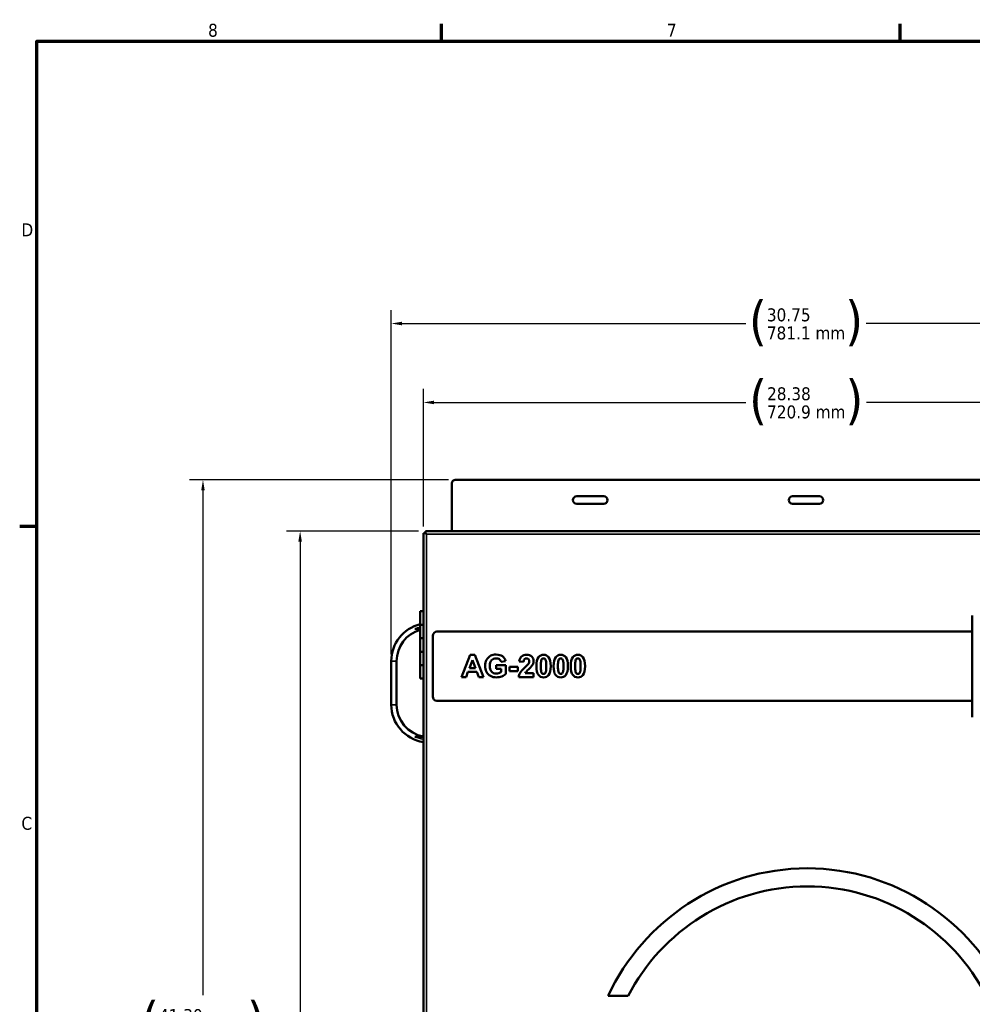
# Model space of a CAD drawing. Header units: inches. Extents: x 0 to 136, y 2 to 86.
# Tile 12 of 37: x 1 to 37, y 48 to 85. Entities that reach past the tile are written whole.
import ezdxf

# ---------------------------------------------------------------- set-up
doc = ezdxf.new("R2010")
doc.units = ezdxf.units.IN
doc.header["$LTSCALE"] = 4
doc.header["$MEASUREMENT"] = 0
for name, color, linetype, lineweight in [('Border (ANSI)', 7, 'Continuous', 70), ('Dimension (ANSI)', 7, 'Continuous', 25), ('Visible (ANSI)', 7, 'Continuous', 50), ('Visible Narrow (ANSI)', 7, 'Continuous', 35)]:
    doc.layers.add(name, color=color, linetype=linetype, lineweight=lineweight)
doc.styles.add('Dimension Text', font='tahoma.ttf')
doc.dimstyles.new('Dual Dimension', dxfattribs={"dimscale": 4, "dimtxt": 0.12, "dimasz": 0.098425, "dimexe": 0.125, "dimexo": 0.0625, "dimgap": 0.031496, "dimtad": 0, "dimtih": 1, "dimtoh": 1, "dimrnd": 1e-08, "dimzin": 4, "dimdsep": 46, "dimtxsty": 'Dimension Text', "dimcen": 0.09, "dimdle": 0.393701, "dimclrd": 256, "dimclre": 256, "dimclrt": 256, "dimadec": 0, "dimazin": 1, "dimtfac": 1, "dimtofl": 0, "dimtmove": 0, "dimatfit": 3, "dimfxl": 1, "dimtolj": 1, "dimtzin": 4, "dimlwd": -1, "dimlwe": -1, "dimarcsym": 0})

# ---------------------------------------------------------------- blocks, each defined once
blk = doc.blocks.new('Borders Default Border')
at = {"layer": 'Border (ANSI)'}
for p, q in [((4.25, 21), (4.25, 21.16)), ((8.5, 21), (8.5, 21.16)), ((0.5, 16.5), (0.34, 16.5))]:
    blk.add_line(p, q, dxfattribs=at)
at = {"layer": 'Border (ANSI)', "flags": 128}
blk.add_lwpolyline([(0.5, 1), (0.5, 21), (33.5, 21), (33.5, 1), (0.5, 1)], dxfattribs=at)
at = {"layer": 'Border (ANSI)', "char_height": 0.12, "attachment_point": 7, "style": 'Dimension Text'}
for s, insert in [('8', (2.0858, 21.0373)), ('7', (6.3378, 21.04)), ('D', (0.356, 19.19)), ('C', (0.3557, 13.6879))]:
    blk.add_mtext(s, dxfattribs=dict(at, insert=insert))
blk = doc.blocks.new('*D6')
at = {"layer": 'Defpoints', "color": 0, "transparency": 16777216}
for p in [(8.154, 67.734), (17.508, 67.734), (16.398, 26.433)]:
    blk.add_point(p, dxfattribs=at)
at = {"layer": 'Dimension (ANSI)', "transparency": 16777216}
for p, q in [((17.258, 67.734), (7.654, 67.734)), ((8.154, 67.34), (8.154, 48.628)), ((8.154, 26.827), (8.154, 46.473)), ((16.148, 26.433), (7.654, 26.433))]:
    blk.add_line(p, q, dxfattribs=at)
for points in [[(8.088, 67.34), (8.22, 67.34), (8.154, 67.734)], [(8.088, 26.827), (8.22, 26.827), (8.154, 26.433)]]:
    blk.add_solid(points, dxfattribs=at)
at = {"layer": 'Dimension (ANSI)', "transparency": 16777216, "insert": (8.154, 47.551), "char_height": 0.48, "attachment_point": 5, "style": 'Dimension Text'}
blk.add_mtext('\\A1;{\\H3.0x;(}\\S41.30^ 1049.1 mm;{\\H3.0x;)}', dxfattribs=at)
blk = doc.blocks.new('*D7')
at = {"layer": 'Defpoints', "color": 0, "transparency": 16777216}
for p in [(11.755, 65.831), (16.398, 65.831), (16.398, 26.433)]:
    blk.add_point(p, dxfattribs=at)
at = {"layer": 'Dimension (ANSI)', "transparency": 16777216}
for p, q in [((16.148, 65.831), (11.255, 65.831)), ((11.755, 65.437), (11.755, 45.858)), ((11.755, 26.827), (11.755, 43.703)), ((16.148, 26.433), (11.255, 26.433))]:
    blk.add_line(p, q, dxfattribs=at)
for points in [[(11.689, 65.437), (11.821, 65.437), (11.755, 65.831)], [(11.689, 26.827), (11.821, 26.827), (11.755, 26.433)]]:
    blk.add_solid(points, dxfattribs=at)
at = {"layer": 'Dimension (ANSI)', "transparency": 16777216, "insert": (11.755, 44.781), "char_height": 0.48, "attachment_point": 5, "style": 'Dimension Text'}
blk.add_mtext('\\A1;{\\H3.0x;(}\\S39.40^ 1000.7 mm;{\\H3.0x;)}', dxfattribs=at)
blk = doc.blocks.new('*D8')
at = {"layer": 'Defpoints', "color": 0, "transparency": 16777216}
for p in [(44.707, 70.601), (16.324, 65.757), (44.707, 65.757)]:
    blk.add_point(p, dxfattribs=at)
at = {"layer": 'Dimension (ANSI)', "transparency": 16777216}
for p, q in [((16.324, 66.007), (16.324, 71.101)), ((44.707, 66.007), (44.707, 71.101)), ((16.718, 70.601), (28.281, 70.601)), ((44.313, 70.601), (32.75, 70.601))]:
    blk.add_line(p, q, dxfattribs=at)
for points in [[(16.718, 70.667), (16.718, 70.536), (16.324, 70.601)], [(44.313, 70.667), (44.313, 70.536), (44.707, 70.601)]]:
    blk.add_solid(points, dxfattribs=at)
at = {"layer": 'Dimension (ANSI)', "transparency": 16777216, "insert": (30.516, 70.601), "char_height": 0.48, "attachment_point": 5, "style": 'Dimension Text'}
blk.add_mtext('\\A1;{\\H3.0x;(}\\S28.38^ 720.9 mm;{\\H3.0x;)}', dxfattribs=at)
blk = doc.blocks.new('*D12')
at = {"layer": 'Defpoints', "color": 0, "transparency": 16777216}
for p in [(45.883, 73.527), (15.133, 61.016), (45.883, 61.016)]:
    blk.add_point(p, dxfattribs=at)
at = {"layer": 'Dimension (ANSI)', "transparency": 16777216}
for p, q in [((15.133, 61.266), (15.133, 74.027)), ((45.883, 61.266), (45.883, 74.027)), ((15.527, 73.527), (28.273, 73.527)), ((45.489, 73.527), (32.743, 73.527))]:
    blk.add_line(p, q, dxfattribs=at)
for points in [[(15.527, 73.592), (15.527, 73.461), (15.133, 73.527)], [(45.489, 73.592), (45.489, 73.461), (45.883, 73.527)]]:
    blk.add_solid(points, dxfattribs=at)
at = {"layer": 'Dimension (ANSI)', "transparency": 16777216, "insert": (30.508, 73.527), "char_height": 0.48, "attachment_point": 5, "style": 'Dimension Text'}
blk.add_mtext('\\A1;{\\H3.0x;(}\\S30.75^ 781.1 mm;{\\H3.0x;)}', dxfattribs=at)

msp = doc.modelspace()

# ---------------------------------------------------------------- linework, layer by layer
at = {"layer": 'Visible (ANSI)'}
for p, q in [((17.383, 67.609), (17.383, 65.831)), ((43.508, 67.734), (17.508, 67.734)), ((22.008, 67.124), (23.008, 67.124)), ((23.008, 66.844), (22.008, 66.844)), ((30.008, 67.124), (31.008, 67.124)), ((31.008, 66.844), (30.008, 66.844)), ((16.324, 65.757), (16.398, 65.757)), ((16.324, 26.507), (16.324, 65.757)), ((16.398, 65.831), (44.633, 65.831)), ((16.398, 65.831), (16.398, 65.757)), ((16.398, 65.757), (16.437, 65.717)), ((16.398, 65.757), (16.437, 65.717)), ((16.324, 62.862), (16.207, 62.862)), ((16.207, 62.862), (16.207, 62.362)), ((36.668, 58.973), (36.668, 62.673)), ((16.207, 62.206), (16.011, 62.206)), ((16.324, 62.362), (16.207, 62.362)), ((16.324, 62.362), (16.207, 62.362)), ((16.207, 62.362), (16.207, 61.862)), ((36.668, 62.107), (16.828, 62.107)), ((16.324, 61.862), (16.207, 61.862)), ((16.207, 61.862), (16.207, 61.362)), ((16.324, 61.862), (16.207, 61.862)), ((16.674, 61.949), (16.674, 59.697)), ((16.324, 61.362), (16.207, 61.362)), ((16.324, 61.362), (16.207, 61.362)), ((16.207, 61.362), (16.207, 60.862)), ((15.133, 59.397), (15.133, 61.016)), ((15.333, 61.016), (15.333, 59.397)), ((17.735, 60.423), (18.053, 61.241)), ((18.139, 61.05), (18.028, 60.747)), ((18.053, 61.241), (18.228, 61.241)), ((18.252, 60.747), (18.139, 61.05)), ((18.228, 61.241), (18.556, 60.423)), ((19.369, 61.015), (19.205, 60.984)), ((20.033, 60.987), (19.877, 61.002)), ((16.324, 60.862), (16.207, 60.862)), ((16.207, 60.862), (16.207, 60.362)), ((16.324, 60.862), (16.207, 60.862)), ((17.977, 60.609), (17.91, 60.423)), ((18.305, 60.609), (17.977, 60.609)), ((18.028, 60.747), (18.252, 60.747)), ((18.376, 60.423), (18.305, 60.609)), ((19.024, 60.862), (19.38, 60.862)), ((19.024, 60.724), (19.024, 60.862)), ((19.213, 60.724), (19.024, 60.724)), ((19.213, 60.62), (19.213, 60.724)), ((19.38, 60.862), (19.38, 60.536)), ((19.513, 60.798), (19.822, 60.798)), ((19.513, 60.641), (19.513, 60.798)), ((19.822, 60.641), (19.513, 60.641)), ((19.822, 60.798), (19.822, 60.641)), ((16.324, 60.362), (16.207, 60.362)), ((17.91, 60.423), (17.735, 60.423)), ((18.556, 60.423), (18.376, 60.423)), ((20.408, 60.423), (19.858, 60.423)), ((20.097, 60.569), (20.408, 60.569)), ((20.408, 60.569), (20.408, 60.423)), ((16.822, 59.545), (36.668, 59.545)), ((16.011, 58.206), (16.324, 58.206)), ((23.173, 48.608), (23.916, 48.608))]:
    msp.add_line(p, q, dxfattribs=at)
for centre, radius, start, end in [((17.508, 67.609), 0.125, 90, 180), ((22.008, 66.984), 0.14, 90, 270), ((23.008, 66.984), 0.14, 270, 90), ((30.008, 66.984), 0.14, 90, 270), ((31.008, 66.984), 0.14, 270, 90), ((36.825, 62.673), 0.157, 166.743, 180), ((16.533, 61.016), 1.4, 103.4653, 180), ((16.533, 61.016), 1.2, 105.7635, 180), ((16.533, 59.397), 1.4, 180, 261.4145), ((16.533, 59.397), 1.2, 180, 259.9698), ((36.825, 58.973), 0.157, 180, 193.257)]:
    msp.add_arc(centre, radius, start, end, dxfattribs=at)
for centre, major_axis, ratio, start_param, end_param in [((261.66, -234.6), (-241.7, 295.785), 0.021842, 6.28249, 6.30472), ((275.922, 311.773), (257.194, 251.25), 0.030472, 3.13126, 3.150466), ((-8.568, 76.91), (27.843, -16.22), 0.083672, 6.216836, 6.24943), ((24.864, 61.252), (4.787, 0.765), 0.140754, 2.971329, 3.027474), ((17.371, 70.547), (3.443, -9.998), 0.067238, 0.024592, 0.100549), ((18.007, 70.547), (3.443, -9.998), 0.067238, 0.024592, 0.100549), ((18.643, 70.547), (3.443, -9.998), 0.067238, 0.024592, 0.100549), ((-12.944, 68.848), (32.377, -8.226), 0.068603, 6.187155, 6.240863), ((72.519, 47.788), (52.653, -12.682), 0.082563, 3.115435, 3.152281)]:
    msp.add_ellipse(centre, major_axis=major_axis, ratio=ratio, start_param=start_param, end_param=end_param, dxfattribs=at)
for points in [[(16.828, 62.107), (16.743, 62.107), (16.674, 62.036), (16.674, 61.949)], [(18.668, 61.062), (18.704, 61.128), (18.756, 61.179), (18.825, 61.215)], [(19.259, 61.191), (19.316, 61.149), (19.353, 61.09), (19.369, 61.015)], [(20.728, 61.097), (20.714, 61.084), (20.702, 61.063), (20.694, 61.031)], [(20.866, 61.025), (20.857, 61.06), (20.844, 61.084), (20.83, 61.097)], [(21.364, 61.097), (21.349, 61.084), (21.338, 61.063), (21.33, 61.031)], [(21.502, 61.025), (21.492, 61.06), (21.48, 61.084), (21.465, 61.097)], [(22, 61.097), (21.985, 61.084), (21.973, 61.063), (21.965, 61.031)], [(22.138, 61.025), (22.128, 61.06), (22.116, 61.084), (22.101, 61.097)], [(19.912, 60.58), (19.942, 60.629), (20, 60.694), (20.088, 60.776)], [(20.088, 60.776), (20.159, 60.842), (20.202, 60.886), (20.218, 60.91)], [(20.223, 60.703), (20.173, 60.657), (20.142, 60.627), (20.129, 60.612)], [(20.325, 60.807), (20.307, 60.783), (20.272, 60.748), (20.223, 60.703)], [(20.388, 60.912), (20.375, 60.878), (20.354, 60.844), (20.325, 60.807)], [(20.692, 60.629), (20.702, 60.593), (20.714, 60.569), (20.729, 60.557)], [(21.328, 60.629), (21.338, 60.593), (21.35, 60.569), (21.364, 60.557)], [(21.964, 60.629), (21.973, 60.593), (21.985, 60.569), (22, 60.557)], [(16.674, 59.697), (16.674, 59.613), (16.74, 59.545), (16.822, 59.545)], [(23.916, 48.608), (25.171, 51.015), (27.675, 52.662), (30.555, 52.662)], [(30.555, 52.662), (33.435, 52.662), (35.939, 51.015), (37.194, 48.608)]]:
    msp.add_open_spline(points, degree=3, dxfattribs=at)
for points, knots in [([(18.663, 60.617), (18.631, 60.684), (18.615, 60.757), (18.615, 60.835), (18.615, 60.92), (18.633, 60.996), (18.668, 61.062)], [4, 4, 4, 4, 5, 5, 5, 6, 6, 6, 6]), ([(18.849, 61.045), (18.806, 61), (18.785, 60.932), (18.785, 60.842), (18.785, 60.745), (18.807, 60.672), (18.85, 60.623)], [14, 14, 14, 14, 15, 15, 15, 16, 16, 16, 16]), ([(18.825, 61.215), (18.878, 61.242), (18.943, 61.255), (19.021, 61.255), (19.123, 61.255), (19.202, 61.234), (19.259, 61.191)], [7, 7, 7, 7, 8, 8, 8, 9, 9, 9, 9]), ([(19.205, 60.984), (19.194, 61.024), (19.172, 61.056), (19.14, 61.079), (19.109, 61.102), (19.069, 61.114), (19.021, 61.114), (18.949, 61.114), (18.892, 61.091), (18.849, 61.045)], [11, 11, 11, 11, 12, 12, 12, 13, 13, 13, 14, 14, 14, 14]), ([(19.964, 61.188), (20.014, 61.226), (20.075, 61.245), (20.149, 61.245), (20.229, 61.245), (20.293, 61.223), (20.339, 61.179)], [12, 12, 12, 12, 13, 13, 13, 14, 14, 14, 14]), ([(20.223, 61.086), (20.204, 61.105), (20.178, 61.115), (20.145, 61.115), (20.112, 61.115), (20.086, 61.105), (20.067, 61.085), (20.047, 61.065), (20.036, 61.033), (20.033, 60.987)], [7, 7, 7, 7, 8, 8, 8, 9, 9, 9, 10, 10, 10, 10]), ([(20.218, 60.91), (20.24, 60.942), (20.251, 60.974), (20.251, 61.006), (20.251, 61.041), (20.241, 61.068), (20.223, 61.086)], [5, 5, 5, 5, 6, 6, 6, 7, 7, 7, 7]), ([(20.339, 61.179), (20.385, 61.136), (20.408, 61.082), (20.408, 61.017), (20.408, 60.98), (20.401, 60.945), (20.388, 60.912)], [14, 14, 14, 14, 15, 15, 15, 16, 16, 16, 16]), ([(20.587, 60.501), (20.538, 60.562), (20.514, 60.671), (20.514, 60.828), (20.514, 60.982), (20.54, 61.093), (20.594, 61.161)], [2, 2, 2, 2, 3, 3, 3, 4, 4, 4, 4]), ([(20.594, 61.161), (20.638, 61.217), (20.7, 61.245), (20.779, 61.245), (20.858, 61.245), (20.92, 61.216), (20.965, 61.16)], [4, 4, 4, 4, 5, 5, 5, 6, 6, 6, 6]), ([(20.694, 61.031), (20.683, 60.991), (20.678, 60.923), (20.678, 60.827), (20.678, 60.731), (20.682, 60.665), (20.692, 60.629)], [3, 3, 3, 3, 4, 4, 4, 5, 5, 5, 5]), ([(20.83, 61.097), (20.815, 61.109), (20.798, 61.115), (20.779, 61.115), (20.76, 61.115), (20.743, 61.109), (20.728, 61.097)], [0, 0, 0, 0, 1, 1, 1, 2, 2, 2, 2]), ([(20.865, 60.622), (20.875, 60.663), (20.881, 60.731), (20.881, 60.827), (20.881, 60.923), (20.876, 60.989), (20.866, 61.025)], [9, 9, 9, 9, 10, 10, 10, 11, 11, 11, 11]), ([(20.965, 61.16), (21.018, 61.093), (21.045, 60.982), (21.045, 60.827), (21.045, 60.672), (21.018, 60.561), (20.965, 60.493)], [6, 6, 6, 6, 7, 7, 7, 8, 8, 8, 8]), ([(21.222, 60.501), (21.174, 60.562), (21.149, 60.671), (21.149, 60.828), (21.149, 60.982), (21.176, 61.093), (21.23, 61.161)], [2, 2, 2, 2, 3, 3, 3, 4, 4, 4, 4]), ([(21.23, 61.161), (21.274, 61.217), (21.336, 61.245), (21.415, 61.245), (21.494, 61.245), (21.556, 61.216), (21.601, 61.16)], [4, 4, 4, 4, 5, 5, 5, 6, 6, 6, 6]), ([(21.33, 61.031), (21.319, 60.991), (21.313, 60.923), (21.313, 60.827), (21.313, 60.731), (21.318, 60.665), (21.328, 60.629)], [3, 3, 3, 3, 4, 4, 4, 5, 5, 5, 5]), ([(21.465, 61.097), (21.451, 61.109), (21.434, 61.115), (21.415, 61.115), (21.396, 61.115), (21.379, 61.109), (21.364, 61.097)], [0, 0, 0, 0, 1, 1, 1, 2, 2, 2, 2]), ([(21.5, 60.622), (21.511, 60.663), (21.517, 60.731), (21.517, 60.827), (21.517, 60.923), (21.512, 60.989), (21.502, 61.025)], [9, 9, 9, 9, 10, 10, 10, 11, 11, 11, 11]), ([(21.601, 61.16), (21.654, 61.093), (21.681, 60.982), (21.681, 60.827), (21.681, 60.672), (21.654, 60.561), (21.6, 60.493)], [6, 6, 6, 6, 7, 7, 7, 8, 8, 8, 8]), ([(21.858, 60.501), (21.809, 60.562), (21.785, 60.671), (21.785, 60.828), (21.785, 60.982), (21.812, 61.093), (21.865, 61.161)], [2, 2, 2, 2, 3, 3, 3, 4, 4, 4, 4]), ([(21.865, 61.161), (21.91, 61.217), (21.971, 61.245), (22.051, 61.245), (22.13, 61.245), (22.192, 61.216), (22.236, 61.16)], [4, 4, 4, 4, 5, 5, 5, 6, 6, 6, 6]), ([(21.965, 61.031), (21.954, 60.991), (21.949, 60.923), (21.949, 60.827), (21.949, 60.731), (21.954, 60.665), (21.964, 60.629)], [3, 3, 3, 3, 4, 4, 4, 5, 5, 5, 5]), ([(22.101, 61.097), (22.086, 61.109), (22.07, 61.115), (22.051, 61.115), (22.032, 61.115), (22.015, 61.109), (22, 61.097)], [0, 0, 0, 0, 1, 1, 1, 2, 2, 2, 2]), ([(22.136, 60.622), (22.147, 60.663), (22.152, 60.731), (22.152, 60.827), (22.152, 60.923), (22.147, 60.989), (22.138, 61.025)], [9, 9, 9, 9, 10, 10, 10, 11, 11, 11, 11]), ([(22.236, 61.16), (22.29, 61.093), (22.316, 60.982), (22.316, 60.827), (22.316, 60.672), (22.29, 60.561), (22.236, 60.493)], [6, 6, 6, 6, 7, 7, 7, 8, 8, 8, 8]), ([(18.85, 60.623), (18.893, 60.575), (18.95, 60.55), (19.019, 60.55), (19.054, 60.55), (19.089, 60.557), (19.124, 60.571)], [16, 16, 16, 16, 17, 17, 17, 18, 18, 18, 18]), ([(19.23, 60.447), (19.164, 60.422), (19.097, 60.409), (19.03, 60.409), (18.945, 60.409), (18.87, 60.427), (18.806, 60.463)], [1, 1, 1, 1, 2, 2, 2, 3, 3, 3, 3]), ([(20.965, 60.493), (20.92, 60.437), (20.858, 60.409), (20.779, 60.409), (20.7, 60.409), (20.635, 60.44), (20.587, 60.501)], [0, 0, 0, 0, 1, 1, 1, 2, 2, 2, 2]), ([(20.729, 60.557), (20.743, 60.545), (20.76, 60.539), (20.779, 60.539), (20.798, 60.539), (20.815, 60.545), (20.83, 60.557)], [6, 6, 6, 6, 7, 7, 7, 8, 8, 8, 8]), ([(21.6, 60.493), (21.556, 60.437), (21.494, 60.409), (21.415, 60.409), (21.335, 60.409), (21.271, 60.44), (21.222, 60.501)], [0, 0, 0, 0, 1, 1, 1, 2, 2, 2, 2]), ([(21.364, 60.557), (21.379, 60.545), (21.396, 60.539), (21.415, 60.539), (21.434, 60.539), (21.451, 60.545), (21.466, 60.557)], [6, 6, 6, 6, 7, 7, 7, 8, 8, 8, 8]), ([(22.236, 60.493), (22.192, 60.437), (22.13, 60.409), (22.051, 60.409), (21.971, 60.409), (21.907, 60.44), (21.858, 60.501)], [0, 0, 0, 0, 1, 1, 1, 2, 2, 2, 2]), ([(22, 60.557), (22.015, 60.545), (22.032, 60.539), (22.051, 60.539), (22.07, 60.539), (22.087, 60.545), (22.101, 60.557)], [6, 6, 6, 6, 7, 7, 7, 8, 8, 8, 8]), ([(37.938, 48.608), (36.63, 51.397), (33.813, 53.331), (30.555, 53.331), (27.297, 53.331), (24.481, 51.397), (23.173, 48.608)], [2, 2, 2, 2, 3, 3, 3, 4, 4, 4, 4])]:
    msp.add_open_spline(points, degree=3, knots=knots, dxfattribs=at)
at = {"layer": 'Visible Narrow (ANSI)'}
for p, q in [((44.594, 65.717), (16.437, 65.717)), ((16.437, 65.717), (16.437, 26.546)), ((15.133, 61.016), (15.333, 61.016)), ((15.333, 59.397), (15.133, 59.397))]:
    msp.add_line(p, q, dxfattribs=at)
for centre, start, end in [((16.533, 61.016), 104.523, 113.6751), ((16.533, 59.397), 246.3249, 260.7485)]:
    msp.add_arc(centre, 1.3, start, end, dxfattribs=at)

# ---------------------------------------------------------------- block references
at = {"xscale": 4, "yscale": 4, "zscale": 4}
msp.add_blockref('Borders Default Border', (0, 0), dxfattribs=at)

# ---------------------------------------------------------------- dimensions: what is measured, and where the dimension line sits
at = {"layer": 'Dimension (ANSI)'}
for base, p1, p2, angle, text, override, picture, middle in [((45.883, 73.527), (15.133, 61.016), (45.883, 61.016), 180, '{\\H3.0x;(}\\S<>^ 781.1 mm;{\\H3.0x;)}', {"dimgap": 0.031496, "dimtih": 0, "dimtoh": 0, "dimdec": 2, "dimpost": '\\X', "dimtol": 0, "dimlim": 0, "dimtp": 0, "dimtm": 0, "dimtdec": 2, "dimatfit": 1}, '*D12', (30.508, 73.527)), ((44.707, 70.601), (16.324, 65.757), (44.707, 65.757), 180, '{\\H3.0x;(}\\S<>^ 720.9 mm;{\\H3.0x;)}', {"dimgap": 0.031496, "dimtih": 0, "dimtoh": 0, "dimdec": 2, "dimpost": '\\X', "dimtol": 0, "dimlim": 0, "dimtp": 0, "dimtm": 0, "dimtdec": 2, "dimatfit": 1}, '*D8', (30.516, 70.601)), ((8.154, 67.734), (16.398, 26.433), (17.508, 67.734), 270, '{\\H3.0x;(}\\S<>^ 1049.1 mm;{\\H3.0x;)}', {"dimgap": 0.031496, "dimdec": 2, "dimpost": '\\X', "dimtol": 0, "dimlim": 0, "dimtp": 0, "dimtm": 0, "dimtdec": 2, "dimatfit": 1}, '*D6', (8.154, 47.551)), ((11.755, 65.831), (16.398, 26.433), (16.398, 65.831), 270, '{\\H3.0x;(}\\S<>^ 1000.7 mm;{\\H3.0x;)}', {"dimgap": 0.031496, "dimdec": 2, "dimpost": '\\X', "dimtol": 0, "dimlim": 0, "dimtp": 0, "dimtm": 0, "dimtdec": 2, "dimatfit": 1}, '*D7', (11.755, 44.781))]:
    dim = msp.add_linear_dim(base=base, p1=p1, p2=p2, angle=angle, text=text, dimstyle='Dual Dimension', override=override, dxfattribs=at)
    dim.commit()
    dim.dimension.update_dxf_attribs({"geometry": picture, "text_midpoint": middle, "dimtype": 160})

doc.saveas('drawing.dxf')
